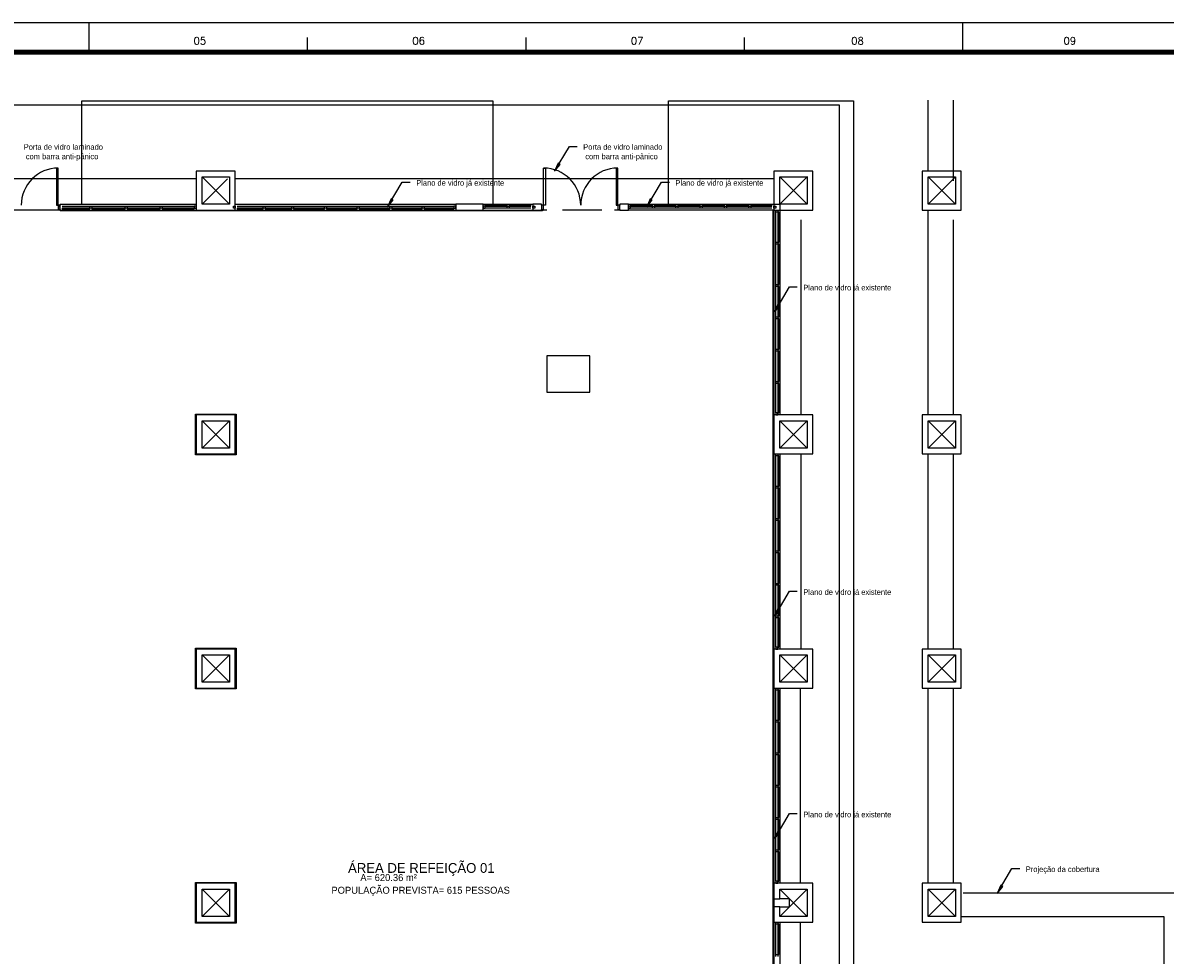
# Model space of a CAD drawing. Header units: millimetres. Extents: x 335 to 739275, y -1 to 84.
# Tile 69 of 71: x 363 to 402, y 52 to 84. Entities that reach past the tile are written whole.
import ezdxf

# ---------------------------------------------------------------- set-up
doc = ezdxf.new("R2010")
doc.units = ezdxf.units.MM
doc.header["$MEASUREMENT"] = 0
doc.layers.add('Margem', color=4, linetype='Continuous')
doc.styles.add('CenturyGothic', font='GOTHIC.TTF')
doc.styles.add('ROMANS', font='ROMANS')

msp = doc.modelspace()

# ---------------------------------------------------------------- hatches: boundary and pattern name
at = {"linetype": 'Continuous'}
for points in [[(380.866, 78.54), (381.052, 78.776), (380.984, 78.817), (380.866, 78.54), (380.866, 78.54)], [(375.189, 77.33), (375.376, 77.566), (375.376, 77.566), (375.306, 77.607), (375.306, 77.607), (375.189, 77.33), (375.189, 77.33)], [(383.998, 77.33), (384.184, 77.566), (384.116, 77.607), (383.998, 77.33), (383.998, 77.33)], [(388.348, 73.766), (388.534, 74.005), (388.464, 74.045), (388.348, 73.766), (388.348, 73.766)], [(388.348, 63.418), (388.534, 63.657), (388.534, 63.657), (388.464, 63.697), (388.348, 63.418), (388.348, 63.418)], [(388.348, 55.856), (388.534, 56.095), (388.464, 56.134), (388.348, 55.856), (388.348, 55.856)], [(395.91, 53.996), (396.096, 54.232), (396.096, 54.232), (396.028, 54.274), (396.028, 54.274), (395.91, 53.996), (395.91, 53.996)]]:
    msp.add_hatch(color=8, dxfattribs=at).paths.add_polyline_path(points)

# ---------------------------------------------------------------- linework, layer by layer
at = {"color": 7}
for p, q in [((390.548, 80.793), (357.539, 80.793)), ((364.792, 77.423), (364.792, 80.938)), ((364.792, 80.938), (378.767, 80.938)), ((378.767, 80.938), (378.767, 77.423)), ((384.737, 77.423), (384.737, 80.938)), ((384.737, 80.938), (391.025, 80.938)), ((390.548, 45.821), (390.548, 80.793)), ((391.025, 80.938), (391.025, 47.042)), ((393.561, 78.55), (393.561, 80.956)), ((394.421, 78.219), (394.421, 80.956)), ((380.866, 78.54), (381.366, 79.389)), ((381.366, 79.389), (381.636, 79.389)), ((363.937, 78.649), (363.937, 77.39)), ((363.994, 78.649), (363.937, 78.649)), ((363.994, 77.39), (363.994, 78.649)), ((368.683, 78.55), (368.683, 77.224)), ((370.01, 78.55), (368.683, 78.55)), ((370.01, 77.224), (370.01, 78.55)), ((380.491, 78.649), (380.552, 78.649)), ((380.491, 77.39), (380.491, 78.649)), ((380.552, 78.649), (380.552, 77.39)), ((380.984, 78.817), (380.866, 78.54)), ((380.866, 78.54), (381.052, 78.776)), ((381.052, 78.776), (380.984, 78.817)), ((382.954, 78.649), (382.954, 77.39)), ((383.011, 78.649), (382.954, 78.649)), ((383.011, 77.39), (383.011, 78.649)), ((389.648, 78.55), (388.321, 78.55)), ((388.321, 78.55), (388.321, 77.224)), ((389.648, 77.224), (389.648, 78.55)), ((393.36, 78.55), (393.36, 77.224)), ((394.687, 78.55), (393.36, 78.55)), ((394.687, 77.224), (394.687, 78.55)), ((368.683, 78.286), (358.402, 78.286)), ((368.884, 77.423), (368.884, 78.351)), ((368.884, 78.351), (369.812, 78.351)), ((368.884, 78.351), (369.812, 77.423)), ((369.745, 78.286), (368.884, 77.423)), ((369.812, 78.351), (369.812, 77.423)), ((388.321, 78.286), (370.01, 78.286)), ((375.189, 77.33), (375.688, 78.176)), ((375.688, 78.176), (375.958, 78.176)), ((383.998, 77.33), (384.498, 78.176)), ((384.498, 78.176), (384.767, 78.176)), ((388.519, 77.423), (389.457, 78.361)), ((388.519, 78.351), (389.447, 78.351)), ((388.519, 77.423), (388.519, 78.351)), ((388.519, 78.351), (389.447, 77.423)), ((389.447, 78.351), (389.447, 77.423)), ((393.561, 78.351), (394.489, 78.351)), ((393.561, 77.423), (393.561, 78.351)), ((393.561, 77.423), (394.489, 78.351)), ((393.561, 78.351), (394.489, 77.423)), ((394.489, 78.351), (394.489, 77.423)), ((363.937, 77.39), (363.994, 77.39)), ((364.061, 77.39), (363.994, 77.39)), ((363.994, 77.39), (363.994, 77.237)), ((363.996, 77.356), (364.061, 77.356)), ((363.996, 77.291), (363.996, 77.356)), ((364.061, 77.291), (363.996, 77.291)), ((364.061, 77.423), (368.683, 77.423)), ((364.061, 77.423), (364.061, 77.39)), ((364.061, 77.237), (364.061, 77.39)), ((364.129, 77.356), (365.069, 77.356)), ((365.069, 77.291), (364.129, 77.291)), ((364.129, 77.291), (364.129, 77.257)), ((365.069, 77.356), (365.136, 77.356)), ((365.069, 77.291), (365.069, 77.356)), ((365.069, 77.257), (365.069, 77.291)), ((365.136, 77.291), (365.069, 77.291)), ((365.136, 77.356), (366.263, 77.356)), ((365.136, 77.356), (365.136, 77.291)), ((366.263, 77.291), (365.136, 77.291)), ((365.136, 77.291), (365.136, 77.257)), ((366.263, 77.356), (366.33, 77.356)), ((366.263, 77.291), (366.263, 77.356)), ((366.263, 77.257), (366.263, 77.291)), ((366.33, 77.291), (366.263, 77.291)), ((366.33, 77.356), (367.457, 77.356)), ((366.33, 77.356), (366.33, 77.291)), ((367.457, 77.291), (366.33, 77.291)), ((366.33, 77.291), (366.33, 77.257)), ((367.457, 77.356), (367.524, 77.356)), ((367.457, 77.291), (367.457, 77.356)), ((367.457, 77.257), (367.457, 77.291)), ((367.524, 77.291), (367.457, 77.291)), ((367.524, 77.356), (368.618, 77.356)), ((367.524, 77.356), (367.524, 77.291)), ((368.618, 77.291), (367.524, 77.291)), ((367.524, 77.291), (367.524, 77.257)), ((368.683, 77.356), (368.618, 77.356)), ((368.618, 77.356), (368.618, 77.291)), ((368.618, 77.257), (368.618, 77.291)), ((368.618, 77.291), (368.683, 77.291)), ((368.683, 77.291), (368.683, 77.356)), ((369.812, 77.423), (368.884, 77.423)), ((369.945, 77.356), (370.01, 77.356)), ((369.945, 77.291), (369.945, 77.356)), ((370.01, 77.291), (369.945, 77.291)), ((370.01, 77.423), (377.507, 77.423)), ((370.01, 77.356), (370.01, 77.291)), ((370.078, 77.356), (370.954, 77.356)), ((370.954, 77.291), (370.078, 77.291)), ((370.078, 77.291), (370.078, 77.257)), ((370.954, 77.356), (371.021, 77.356)), ((370.954, 77.291), (370.954, 77.356)), ((370.954, 77.257), (370.954, 77.291)), ((371.021, 77.291), (370.954, 77.291)), ((371.021, 77.356), (371.929, 77.356)), ((371.021, 77.356), (371.021, 77.291)), ((371.929, 77.291), (371.021, 77.291)), ((371.021, 77.291), (371.021, 77.257)), ((371.929, 77.356), (371.994, 77.356)), ((371.929, 77.291), (371.929, 77.356)), ((371.929, 77.257), (371.929, 77.291)), ((371.994, 77.291), (371.929, 77.291)), ((371.994, 77.356), (373.043, 77.356)), ((371.994, 77.356), (371.994, 77.291)), ((373.043, 77.291), (371.994, 77.291)), ((371.994, 77.291), (371.994, 77.257)), ((373.043, 77.356), (373.109, 77.356)), ((373.043, 77.291), (373.043, 77.356)), ((373.043, 77.257), (373.043, 77.291)), ((373.109, 77.291), (373.043, 77.291)), ((373.109, 77.356), (374.158, 77.356)), ((373.109, 77.356), (373.109, 77.291)), ((374.158, 77.291), (373.109, 77.291)), ((373.109, 77.291), (373.109, 77.257)), ((374.158, 77.356), (374.223, 77.356)), ((374.158, 77.291), (374.158, 77.356)), ((374.158, 77.257), (374.158, 77.291)), ((374.223, 77.291), (374.158, 77.291)), ((374.223, 77.356), (375.262, 77.356)), ((374.223, 77.356), (374.223, 77.291)), ((375.262, 77.291), (374.223, 77.291)), ((374.223, 77.291), (374.223, 77.257)), ((375.306, 77.607), (375.189, 77.33)), ((375.189, 77.33), (375.376, 77.566)), ((375.262, 77.356), (375.33, 77.356)), ((375.262, 77.291), (375.262, 77.356)), ((375.262, 77.257), (375.262, 77.291)), ((375.33, 77.291), (375.262, 77.291)), ((375.376, 77.566), (375.306, 77.607)), ((375.33, 77.356), (376.368, 77.356)), ((375.33, 77.356), (375.33, 77.291)), ((376.368, 77.291), (375.33, 77.291)), ((375.33, 77.291), (375.33, 77.257)), ((376.368, 77.356), (376.435, 77.356)), ((376.368, 77.291), (376.368, 77.356)), ((376.368, 77.257), (376.368, 77.291)), ((376.435, 77.291), (376.368, 77.291)), ((376.435, 77.356), (377.439, 77.356)), ((376.435, 77.356), (376.435, 77.291)), ((377.439, 77.291), (376.435, 77.291)), ((376.435, 77.291), (376.435, 77.257)), ((377.507, 77.356), (377.439, 77.356)), ((377.439, 77.356), (377.439, 77.291)), ((377.439, 77.291), (377.507, 77.291)), ((377.439, 77.257), (377.439, 77.291)), ((378.436, 77.423), (377.507, 77.423)), ((377.507, 77.423), (377.507, 77.224)), ((377.507, 77.291), (377.507, 77.356)), ((378.436, 77.224), (378.436, 77.423)), ((378.436, 77.423), (380.128, 77.423)), ((378.501, 77.356), (378.436, 77.356)), ((378.436, 77.356), (378.436, 77.291)), ((378.436, 77.291), (378.501, 77.291)), ((379.248, 77.39), (378.501, 77.39)), ((378.501, 77.39), (378.501, 77.356)), ((378.501, 77.291), (378.501, 77.356)), ((378.501, 77.356), (379.248, 77.356)), ((379.248, 77.291), (378.501, 77.291)), ((379.248, 77.356), (379.248, 77.39)), ((379.248, 77.291), (379.248, 77.356)), ((379.248, 77.356), (379.316, 77.356)), ((379.316, 77.291), (379.248, 77.291)), ((380.061, 77.39), (379.316, 77.39)), ((379.316, 77.39), (379.316, 77.356)), ((379.316, 77.356), (380.061, 77.356)), ((379.316, 77.356), (379.316, 77.291)), ((380.061, 77.291), (379.316, 77.291)), ((380.061, 77.356), (380.061, 77.39)), ((380.424, 77.423), (380.128, 77.423)), ((380.128, 77.423), (380.128, 77.224)), ((380.128, 77.291), (380.128, 77.356)), ((380.128, 77.356), (380.193, 77.356)), ((380.193, 77.291), (380.128, 77.291)), ((380.193, 77.356), (380.193, 77.291)), ((380.424, 77.39), (380.424, 77.423)), ((380.491, 77.39), (380.424, 77.39)), ((380.424, 77.39), (380.424, 77.237)), ((380.552, 77.39), (380.491, 77.39)), ((380.491, 77.237), (380.491, 77.39)), ((382.954, 77.39), (383.011, 77.39)), ((383.079, 77.39), (383.011, 77.39)), ((383.011, 77.39), (383.011, 77.237)), ((383.377, 77.423), (383.079, 77.423)), ((383.079, 77.423), (383.079, 77.39)), ((383.079, 77.237), (383.079, 77.39)), ((383.377, 77.423), (388.519, 77.423)), ((383.377, 77.224), (383.377, 77.423)), ((383.444, 77.356), (383.377, 77.356)), ((383.377, 77.356), (383.377, 77.291)), ((383.377, 77.291), (383.444, 77.291)), ((384.189, 77.39), (383.444, 77.39)), ((383.444, 77.39), (383.444, 77.356)), ((383.444, 77.291), (383.444, 77.356)), ((383.444, 77.356), (384.189, 77.356)), ((384.189, 77.291), (383.444, 77.291)), ((384.116, 77.607), (383.998, 77.33)), ((383.998, 77.33), (384.184, 77.566)), ((384.184, 77.566), (384.116, 77.607)), ((384.189, 77.356), (384.189, 77.39)), ((384.189, 77.291), (384.189, 77.356)), ((384.189, 77.356), (384.257, 77.356)), ((384.257, 77.291), (384.189, 77.291)), ((384.991, 77.39), (384.257, 77.39)), ((384.257, 77.39), (384.257, 77.356)), ((384.257, 77.356), (384.991, 77.356)), ((384.257, 77.356), (384.257, 77.291)), ((384.991, 77.291), (384.257, 77.291)), ((384.991, 77.356), (384.991, 77.39)), ((384.991, 77.291), (384.991, 77.356)), ((384.991, 77.356), (385.059, 77.356)), ((385.059, 77.291), (384.991, 77.291)), ((385.816, 77.39), (385.059, 77.39)), ((385.059, 77.39), (385.059, 77.356)), ((385.059, 77.356), (385.816, 77.356)), ((385.059, 77.356), (385.059, 77.291)), ((385.816, 77.291), (385.059, 77.291)), ((385.816, 77.356), (385.816, 77.39)), ((385.816, 77.291), (385.816, 77.356)), ((385.816, 77.356), (385.881, 77.356)), ((385.881, 77.291), (385.816, 77.291)), ((386.64, 77.39), (385.881, 77.39)), ((385.881, 77.39), (385.881, 77.356)), ((385.881, 77.356), (386.64, 77.356)), ((385.881, 77.356), (385.881, 77.291)), ((386.64, 77.291), (385.881, 77.291)), ((386.64, 77.356), (386.64, 77.39)), ((386.64, 77.291), (386.64, 77.356)), ((386.64, 77.356), (386.705, 77.356)), ((386.705, 77.291), (386.64, 77.291)), ((387.463, 77.39), (386.705, 77.39)), ((386.705, 77.39), (386.705, 77.356)), ((386.705, 77.356), (387.463, 77.356)), ((386.705, 77.356), (386.705, 77.291)), ((387.463, 77.291), (386.705, 77.291)), ((387.463, 77.356), (387.463, 77.39)), ((387.463, 77.291), (387.463, 77.356)), ((387.463, 77.356), (387.531, 77.356)), ((387.531, 77.291), (387.463, 77.291)), ((388.253, 77.39), (387.531, 77.39)), ((387.531, 77.39), (387.531, 77.356)), ((387.531, 77.356), (388.253, 77.356)), ((387.531, 77.356), (387.531, 77.291)), ((388.253, 77.291), (387.531, 77.291)), ((388.253, 77.356), (388.253, 77.39)), ((388.321, 77.291), (388.321, 77.356)), ((388.321, 77.356), (388.386, 77.356)), ((388.386, 77.291), (388.321, 77.291)), ((388.386, 77.356), (388.386, 77.291)), ((389.447, 77.423), (388.519, 77.423)), ((388.519, 77.423), (388.519, 70.259)), ((394.489, 77.423), (393.561, 77.423)), ((364.054, 77.224), (361.481, 77.224)), ((363.994, 77.237), (364.061, 77.237)), ((364.054, 77.224), (368.683, 77.224)), ((364.054, 77.224), (364.054, 77.197)), ((380.452, 77.197), (364.054, 77.197)), ((364.061, 77.237), (364.061, 77.224)), ((364.129, 77.257), (365.069, 77.257)), ((365.136, 77.257), (366.263, 77.257)), ((366.33, 77.257), (367.457, 77.257)), ((367.524, 77.257), (368.618, 77.257)), ((368.683, 77.224), (370.01, 77.224)), ((370.01, 77.224), (377.507, 77.224)), ((370.078, 77.257), (370.954, 77.257)), ((371.021, 77.257), (371.929, 77.257)), ((371.994, 77.257), (373.043, 77.257)), ((373.109, 77.257), (374.158, 77.257)), ((374.223, 77.257), (375.262, 77.257)), ((375.33, 77.257), (376.368, 77.257)), ((376.435, 77.257), (377.439, 77.257)), ((377.507, 77.224), (378.436, 77.224)), ((378.436, 77.224), (380.128, 77.224)), ((380.128, 77.224), (380.424, 77.224)), ((380.424, 77.224), (380.424, 77.237)), ((380.424, 77.237), (380.491, 77.237)), ((380.424, 77.224), (380.452, 77.224)), ((380.597, 77.224), (380.452, 77.224)), ((380.452, 77.224), (380.452, 77.197)), ((382.476, 77.224), (381.137, 77.224)), ((383.079, 77.224), (382.906, 77.224)), ((383.011, 77.237), (383.079, 77.237)), ((383.079, 77.237), (383.079, 77.224)), ((383.079, 77.224), (383.377, 77.224)), ((388.321, 77.224), (383.377, 77.224)), ((388.292, 45.264), (388.292, 77.224)), ((388.321, 77.224), (389.648, 77.224)), ((388.321, 77.224), (388.321, 70.259)), ((388.386, 77.157), (388.386, 77.224)), ((388.386, 77.224), (388.451, 77.224)), ((388.451, 77.157), (388.386, 77.157)), ((388.386, 76.128), (388.386, 77.157)), ((388.451, 77.224), (388.451, 77.157)), ((388.486, 77.157), (388.451, 77.157)), ((388.451, 77.157), (388.451, 76.128)), ((388.486, 76.128), (388.486, 77.157)), ((389.247, 70.259), (389.247, 76.893)), ((393.36, 77.224), (394.687, 77.224)), ((393.561, 70.259), (393.561, 77.224)), ((394.421, 70.259), (394.421, 76.893)), ((388.386, 76.063), (388.386, 76.128)), ((388.386, 76.128), (388.451, 76.128)), ((388.451, 76.128), (388.486, 76.128)), ((388.451, 76.128), (388.451, 76.063)), ((388.451, 76.063), (388.386, 76.063)), ((388.386, 74.695), (388.386, 76.063)), ((388.486, 76.063), (388.451, 76.063)), ((388.451, 76.063), (388.451, 74.695)), ((388.486, 74.695), (388.486, 76.063)), ((388.348, 73.766), (388.846, 74.616)), ((388.386, 74.63), (388.386, 74.695)), ((388.386, 74.695), (388.451, 74.695)), ((388.451, 74.63), (388.386, 74.63)), ((388.386, 73.595), (388.386, 74.63)), ((388.451, 74.695), (388.486, 74.695)), ((388.451, 74.695), (388.451, 74.63)), ((388.486, 74.63), (388.451, 74.63)), ((388.451, 74.63), (388.451, 73.595)), ((388.486, 73.595), (388.486, 74.63)), ((388.846, 74.616), (389.115, 74.616)), ((388.464, 74.045), (388.348, 73.766)), ((388.348, 73.766), (388.534, 74.005)), ((388.534, 74.005), (388.464, 74.045)), ((388.386, 73.527), (388.386, 73.595)), ((388.386, 73.595), (388.451, 73.595)), ((388.451, 73.527), (388.386, 73.527)), ((388.386, 72.493), (388.386, 73.527)), ((388.451, 73.595), (388.486, 73.595)), ((388.451, 73.595), (388.451, 73.527)), ((388.486, 73.527), (388.451, 73.527)), ((388.451, 73.527), (388.451, 72.493)), ((388.486, 72.493), (388.486, 73.527)), ((380.599, 72.264), (380.599, 71.031)), ((382.059, 72.264), (380.599, 72.264)), ((382.059, 72.264), (380.599, 72.264)), ((380.599, 72.264), (380.599, 71.031)), ((382.059, 71.031), (382.059, 72.264)), ((382.059, 71.031), (382.059, 72.264)), ((388.386, 72.428), (388.386, 72.493)), ((388.386, 72.493), (388.451, 72.493)), ((388.451, 72.428), (388.386, 72.428)), ((388.386, 71.393), (388.386, 72.428)), ((388.451, 72.493), (388.486, 72.493)), ((388.451, 72.493), (388.451, 72.428)), ((388.486, 72.428), (388.451, 72.428)), ((388.451, 72.428), (388.451, 71.393)), ((388.486, 71.393), (388.486, 72.428)), ((388.386, 71.325), (388.386, 71.393)), ((388.386, 71.393), (388.451, 71.393)), ((388.451, 71.325), (388.386, 71.325)), ((388.386, 70.325), (388.386, 71.325)), ((388.451, 71.393), (388.486, 71.393)), ((388.451, 71.393), (388.451, 71.325)), ((388.486, 71.325), (388.451, 71.325)), ((388.451, 71.325), (388.451, 70.325)), ((388.486, 70.325), (388.486, 71.325)), ((380.599, 71.031), (382.059, 71.031)), ((380.599, 71.031), (382.059, 71.031)), ((368.659, 68.905), (368.659, 70.286)), ((368.659, 70.286), (370.039, 70.286)), ((370.039, 70.286), (370.039, 68.905)), ((388.451, 70.325), (388.386, 70.325)), ((388.386, 70.325), (388.386, 70.259)), ((388.451, 70.325), (388.486, 70.325)), ((388.451, 70.259), (388.451, 70.325)), ((368.683, 70.259), (368.683, 68.932)), ((370.01, 70.259), (368.683, 70.259)), ((368.884, 69.131), (368.884, 70.06)), ((368.884, 70.06), (369.812, 70.06)), ((368.884, 70.06), (369.812, 69.131)), ((369.812, 70.06), (368.884, 69.131)), ((369.812, 70.06), (369.812, 69.131)), ((370.01, 68.932), (370.01, 70.259)), ((388.321, 70.259), (388.321, 68.932)), ((389.648, 70.259), (388.321, 70.259)), ((388.386, 70.259), (388.451, 70.259)), ((388.519, 69.131), (388.519, 70.06)), ((388.519, 70.06), (389.447, 70.06)), ((388.519, 69.131), (389.447, 70.06)), ((388.519, 70.06), (389.447, 69.131)), ((389.447, 70.06), (389.447, 69.131)), ((389.648, 68.932), (389.648, 70.259)), ((394.687, 70.259), (393.36, 70.259)), ((393.36, 70.259), (393.36, 68.932)), ((393.561, 70.06), (394.489, 70.06)), ((393.561, 69.131), (393.561, 70.06)), ((393.561, 69.131), (394.489, 70.06)), ((393.561, 70.06), (394.489, 69.131)), ((394.489, 70.06), (394.489, 69.131)), ((394.687, 68.932), (394.687, 70.259)), ((369.812, 69.131), (368.884, 69.131)), ((389.447, 69.131), (388.519, 69.131)), ((394.489, 69.131), (393.561, 69.131)), ((370.039, 68.905), (368.659, 68.905)), ((368.683, 68.932), (370.01, 68.932)), ((388.321, 68.932), (389.648, 68.932)), ((388.321, 68.932), (388.321, 62.299)), ((388.386, 68.866), (388.386, 68.932)), ((388.386, 68.932), (388.451, 68.932)), ((388.451, 68.866), (388.386, 68.866)), ((388.386, 67.838), (388.386, 68.866)), ((388.451, 68.932), (388.451, 68.866)), ((388.486, 68.866), (388.451, 68.866)), ((388.451, 68.866), (388.451, 67.838)), ((388.486, 67.838), (388.486, 68.866)), ((388.519, 68.932), (388.519, 62.299)), ((389.247, 62.299), (389.247, 68.932)), ((393.36, 68.932), (394.687, 68.932)), ((393.561, 62.299), (393.561, 68.932)), ((394.421, 62.299), (394.421, 68.932)), ((388.386, 67.77), (388.386, 67.838)), ((388.386, 67.838), (388.451, 67.838)), ((388.451, 67.77), (388.386, 67.77)), ((388.386, 66.735), (388.386, 67.77)), ((388.451, 67.838), (388.486, 67.838)), ((388.451, 67.838), (388.451, 67.77)), ((388.486, 67.77), (388.451, 67.77)), ((388.451, 67.77), (388.451, 66.735)), ((388.486, 66.735), (388.486, 67.77)), ((388.386, 66.67), (388.386, 66.735)), ((388.386, 66.735), (388.451, 66.735)), ((388.451, 66.67), (388.386, 66.67)), ((388.386, 65.635), (388.386, 66.67)), ((388.451, 66.735), (388.486, 66.735)), ((388.451, 66.735), (388.451, 66.67)), ((388.486, 66.67), (388.451, 66.67)), ((388.451, 66.67), (388.451, 65.635)), ((388.486, 65.635), (388.486, 66.67)), ((388.386, 65.567), (388.386, 65.635)), ((388.386, 65.635), (388.451, 65.635)), ((388.451, 65.635), (388.486, 65.635)), ((388.451, 65.635), (388.451, 65.567)), ((388.451, 65.567), (388.386, 65.567)), ((388.386, 64.532), (388.386, 65.567)), ((388.486, 65.567), (388.451, 65.567)), ((388.451, 65.567), (388.451, 64.532)), ((388.486, 64.532), (388.486, 65.567)), ((388.386, 64.468), (388.386, 64.532)), ((388.386, 64.532), (388.451, 64.532)), ((388.451, 64.468), (388.386, 64.468)), ((388.386, 63.433), (388.386, 64.468)), ((388.451, 64.532), (388.486, 64.532)), ((388.451, 64.532), (388.451, 64.468)), ((388.486, 64.468), (388.451, 64.468)), ((388.451, 64.468), (388.451, 63.433)), ((388.486, 63.433), (388.486, 64.468)), ((388.348, 63.418), (388.846, 64.268)), ((388.846, 64.268), (389.115, 64.268)), ((388.464, 63.697), (388.348, 63.418)), ((388.534, 63.657), (388.464, 63.697)), ((388.348, 63.418), (388.534, 63.657)), ((388.386, 63.365), (388.386, 63.433)), ((388.386, 63.433), (388.451, 63.433)), ((388.451, 63.365), (388.386, 63.365)), ((388.386, 62.365), (388.386, 63.365)), ((388.451, 63.433), (388.486, 63.433)), ((388.451, 63.433), (388.451, 63.365)), ((388.486, 63.365), (388.451, 63.365)), ((388.451, 63.365), (388.451, 62.365)), ((388.486, 62.365), (388.486, 63.365)), ((368.659, 62.325), (370.039, 62.325)), ((368.659, 60.945), (368.659, 62.325)), ((368.683, 62.299), (368.683, 60.972)), ((370.01, 62.299), (368.683, 62.299)), ((370.01, 60.972), (370.01, 62.299)), ((370.039, 62.325), (370.039, 60.945)), ((388.321, 62.299), (388.321, 60.972)), ((389.648, 62.299), (388.321, 62.299)), ((388.451, 62.365), (388.386, 62.365)), ((388.386, 62.365), (388.386, 62.299)), ((388.386, 62.299), (388.451, 62.299)), ((388.451, 62.365), (388.486, 62.365)), ((388.451, 62.299), (388.451, 62.365)), ((389.648, 60.972), (389.648, 62.299)), ((394.687, 62.299), (393.36, 62.299)), ((393.36, 62.299), (393.36, 60.972)), ((394.687, 60.972), (394.687, 62.299)), ((368.884, 61.171), (368.884, 62.1)), ((368.884, 62.1), (369.812, 62.1)), ((368.884, 62.1), (369.812, 61.171)), ((369.812, 62.1), (368.884, 61.171)), ((369.812, 62.1), (369.812, 61.171)), ((388.519, 61.171), (388.519, 62.1)), ((388.519, 62.1), (389.447, 62.1)), ((388.519, 61.171), (389.447, 62.1)), ((388.519, 62.1), (389.447, 61.171)), ((389.447, 62.1), (389.447, 61.171)), ((393.561, 62.1), (394.489, 62.1)), ((393.561, 61.171), (393.561, 62.1)), ((393.561, 61.171), (394.489, 62.1)), ((393.561, 62.1), (394.489, 61.171)), ((394.489, 62.1), (394.489, 61.171)), ((368.683, 60.972), (370.01, 60.972)), ((369.812, 61.171), (368.884, 61.171)), ((388.321, 60.972), (389.648, 60.972)), ((388.321, 60.972), (388.321, 54.338)), ((388.386, 60.905), (388.386, 60.972)), ((388.386, 60.972), (388.451, 60.972)), ((388.451, 60.972), (388.451, 60.905)), ((389.447, 61.171), (388.519, 61.171)), ((388.519, 60.972), (388.519, 54.338)), ((389.224, 54.338), (389.224, 60.972)), ((393.36, 60.972), (394.687, 60.972)), ((394.489, 61.171), (393.561, 61.171)), ((393.561, 54.338), (393.561, 60.972)), ((394.421, 54.338), (394.421, 60.972)), ((370.039, 60.945), (368.659, 60.945)), ((388.451, 60.905), (388.386, 60.905)), ((388.386, 59.878), (388.386, 60.905)), ((388.486, 60.905), (388.451, 60.905)), ((388.451, 60.905), (388.451, 59.878)), ((388.486, 59.878), (388.486, 60.905)), ((388.386, 59.81), (388.386, 59.878)), ((388.386, 59.878), (388.451, 59.878)), ((388.451, 59.81), (388.386, 59.81)), ((388.386, 58.775), (388.386, 59.81)), ((388.451, 59.878), (388.486, 59.878)), ((388.451, 59.878), (388.451, 59.81)), ((388.486, 59.81), (388.451, 59.81)), ((388.451, 59.81), (388.451, 58.775)), ((388.486, 58.775), (388.486, 59.81)), ((388.386, 58.709), (388.386, 58.775)), ((388.386, 58.775), (388.451, 58.775)), ((388.451, 58.709), (388.386, 58.709)), ((388.386, 57.675), (388.386, 58.709)), ((388.451, 58.775), (388.486, 58.775)), ((388.451, 58.775), (388.451, 58.709)), ((388.486, 58.709), (388.451, 58.709)), ((388.451, 58.709), (388.451, 57.675)), ((388.486, 57.675), (388.486, 58.709)), ((388.386, 57.607), (388.386, 57.675)), ((388.386, 57.675), (388.451, 57.675)), ((388.451, 57.607), (388.386, 57.607)), ((388.386, 56.572), (388.386, 57.607)), ((388.451, 57.675), (388.486, 57.675)), ((388.451, 57.675), (388.451, 57.607)), ((388.486, 57.607), (388.451, 57.607)), ((388.451, 57.607), (388.451, 56.572)), ((388.486, 56.572), (388.486, 57.607)), ((388.348, 55.856), (388.846, 56.705)), ((388.846, 56.705), (389.115, 56.705)), ((388.386, 56.507), (388.386, 56.572)), ((388.386, 56.572), (388.451, 56.572)), ((388.451, 56.507), (388.386, 56.507)), ((388.386, 55.473), (388.386, 56.507)), ((388.451, 56.572), (388.486, 56.572)), ((388.451, 56.572), (388.451, 56.507)), ((388.486, 56.507), (388.451, 56.507)), ((388.451, 56.507), (388.451, 55.473)), ((388.486, 55.473), (388.486, 56.507)), ((388.464, 56.134), (388.348, 55.856)), ((388.348, 55.856), (388.534, 56.095)), ((388.534, 56.095), (388.464, 56.134)), ((388.386, 55.405), (388.386, 55.473)), ((388.386, 55.473), (388.451, 55.473)), ((388.451, 55.405), (388.386, 55.405)), ((388.386, 54.405), (388.386, 55.405)), ((388.451, 55.473), (388.486, 55.473)), ((388.451, 55.473), (388.451, 55.405)), ((388.486, 55.405), (388.451, 55.405)), ((388.451, 55.405), (388.451, 54.405)), ((388.486, 54.405), (388.486, 55.405)), ((395.91, 53.996), (396.41, 54.845)), ((396.41, 54.845), (396.679, 54.845)), ((368.659, 52.985), (368.659, 54.365)), ((368.659, 54.365), (370.039, 54.365)), ((370.039, 54.365), (370.039, 52.985)), ((388.451, 54.405), (388.386, 54.405)), ((388.386, 54.405), (388.386, 54.338)), ((388.451, 54.405), (388.486, 54.405)), ((388.451, 54.338), (388.451, 54.405)), ((368.683, 54.338), (368.683, 53.012)), ((370.01, 54.338), (368.683, 54.338)), ((368.884, 53.211), (368.884, 54.139)), ((368.884, 54.139), (369.812, 54.139)), ((368.884, 54.139), (369.812, 53.211)), ((369.812, 54.139), (368.884, 53.211)), ((369.812, 54.139), (369.812, 53.211)), ((370.01, 53.012), (370.01, 54.338)), ((388.321, 54.338), (388.321, 53.012)), ((389.648, 54.338), (388.321, 54.338)), ((388.386, 54.338), (388.451, 54.338)), ((388.519, 54.139), (389.447, 54.139)), ((388.519, 53.808), (388.519, 54.139)), ((388.519, 53.211), (389.447, 54.139)), ((388.519, 54.139), (389.447, 53.211)), ((389.447, 54.139), (389.447, 53.211)), ((389.648, 53.012), (389.648, 54.338)), ((394.687, 54.338), (393.36, 54.338)), ((393.36, 54.338), (393.36, 53.012)), ((393.561, 54.139), (394.489, 54.139)), ((393.561, 53.211), (393.561, 54.139)), ((393.561, 53.211), (394.489, 54.139)), ((393.561, 54.139), (394.489, 53.211)), ((394.489, 54.139), (394.489, 53.211)), ((394.687, 53.012), (394.687, 54.338)), ((402.449, 54.007), (394.755, 54.007)), ((396.028, 54.274), (395.91, 53.996)), ((395.91, 53.996), (396.096, 54.232)), ((396.096, 54.232), (396.028, 54.274)), ((388.321, 53.808), (388.519, 53.808)), ((388.852, 53.808), (388.519, 53.808)), ((388.852, 53.542), (388.852, 53.808)), ((369.812, 53.211), (368.884, 53.211)), ((388.519, 53.542), (388.321, 53.542)), ((388.519, 53.211), (388.519, 53.542)), ((388.519, 53.542), (388.852, 53.542)), ((389.447, 53.211), (388.519, 53.211)), ((394.489, 53.211), (393.561, 53.211)), ((401.585, 53.197), (394.687, 53.197)), ((401.585, 46.843), (401.585, 53.197)), ((370.039, 52.985), (368.659, 52.985)), ((368.683, 53.012), (370.01, 53.012)), ((388.321, 53.012), (389.648, 53.012)), ((388.321, 53.012), (388.321, 46.749)), ((388.386, 52.945), (388.386, 53.012)), ((388.386, 53.012), (388.451, 53.012)), ((388.451, 52.945), (388.386, 52.945)), ((388.386, 51.917), (388.386, 52.945)), ((388.451, 53.012), (388.451, 52.945)), ((388.486, 52.945), (388.451, 52.945)), ((388.451, 52.945), (388.451, 51.917)), ((388.486, 51.917), (388.486, 52.945)), ((388.519, 53.012), (388.519, 46.749)), ((389.224, 46.749), (389.224, 53.012)), ((393.36, 53.012), (394.687, 53.012)), ((388.386, 51.85), (388.386, 51.917)), ((388.386, 51.917), (388.451, 51.917)), ((388.451, 51.917), (388.486, 51.917)), ((388.451, 51.917), (388.451, 51.85))]:
    msp.add_line(p, q, dxfattribs=at)
for centre, start, end in [((363.994, 77.39), 90, 180), ((380.491, 77.39), 0, 90), ((383.011, 77.39), 90, 180)]:
    msp.add_arc(centre, 1.26, start, end, dxfattribs=at)
at = {"layer": 'Margem', "color": 1}
for p, q in [((454.134, 83.587), (335.334, 83.587)), ((365.034, 83.587), (365.034, 82.587)), ((394.734, 83.587), (394.734, 82.587)), ((372.459, 83.087), (372.459, 82.587)), ((379.884, 83.087), (379.884, 82.587)), ((387.309, 83.087), (387.309, 82.587))]:
    msp.add_line(p, q, dxfattribs=at)
at = {"layer": 'Margem', "lineweight": 100}
msp.add_line((337.834, 82.587), (453.134, 82.587), dxfattribs=at)

# ---------------------------------------------------------------- texts
at = {"color": 7, "attachment_point": 7, "line_spacing_factor": 0.798, "style": 'CenturyGothic'}
for s, insert, char_height, width in [('Porta de vidro laminado', (362.819, 79.269), 0.19066, 5.86448), ('Porta de vidro laminado', (381.837, 79.269), 0.19066, 5.86448), (' com barra anti-pânico', (362.819, 78.892), 0.19066, 5.65573), (' com barra anti-pânico', (381.837, 78.892), 0.19066, 5.65573), ('Plano de vidro já existente', (376.161, 77.994), 0.19066, 6.35238), ('Plano de vidro já existente', (384.97, 77.994), 0.19066, 6.35238), ('Plano de vidro já existente', (389.319, 74.434), 0.19066, 6.35238), ('Plano de vidro já existente', (389.319, 64.085), 0.19066, 6.35238), ('Plano de vidro já existente', (389.319, 56.523), 0.19066, 6.35238), ('ÁREA DE REFEIÇÃO 01', (373.844, 54.59), 0.33343, 9.16943), ('A= 620.36 m²', (374.261, 54.41), 0.23833, 3.94202), ('Projeção da cobertura', (396.881, 54.661), 0.19066, 5.55864), ('POPULAÇÃO PREVISTA= 615 PESSOAS', (373.278, 53.909), 0.23833, 11.39355)]:
    msp.add_mtext(s, dxfattribs=dict(at, insert=insert, char_height=char_height, width=width))
at = {"layer": 'Margem', "color": 1, "char_height": 0.25, "width": 1.47907, "attachment_point": 8, "line_spacing_factor": 0.798, "style": 'ROMANS'}
for s, insert in [('05', (368.808, 82.85)), ('06', (376.243, 82.85)), ('07', (383.67, 82.85)), ('08', (391.163, 82.85)), ('09', (398.376, 82.85))]:
    msp.add_mtext(s, dxfattribs=dict(at, insert=insert))

doc.saveas('drawing.dxf')
